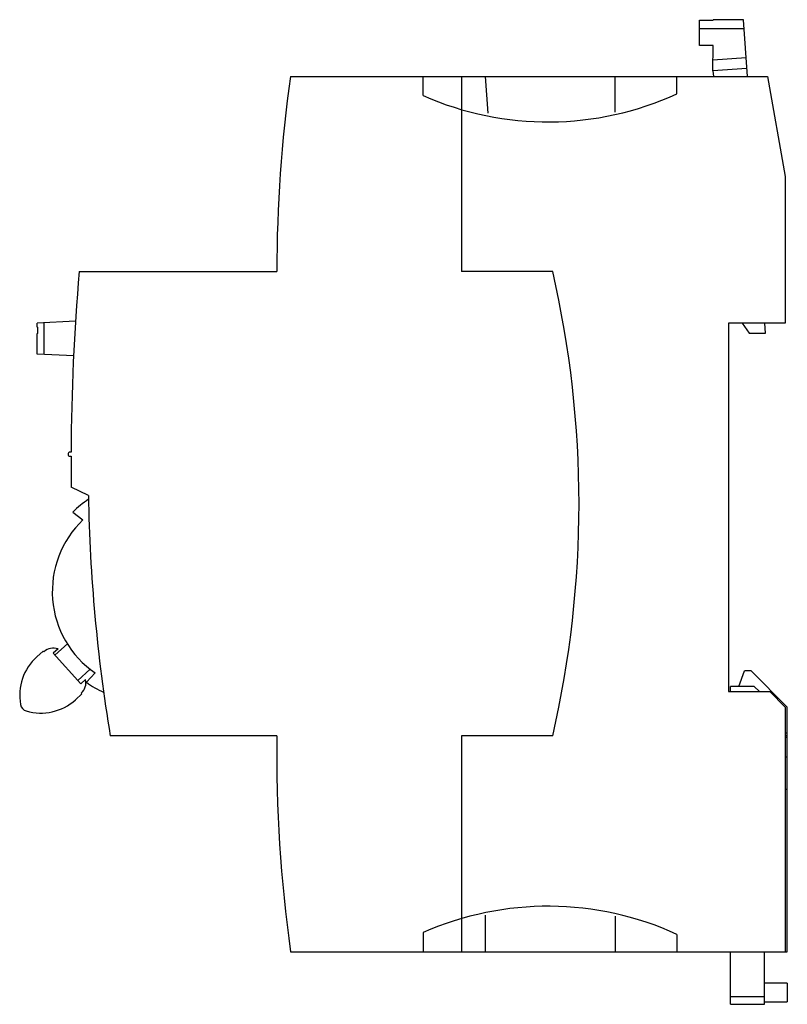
# Model space of a CAD drawing. Header units: millimetres. Extents: x 10.6 to 85.1, y 18.8 to 114.2.
import ezdxf

# ---------------------------------------------------------------- set-up
doc = ezdxf.new("R2010")
doc.units = ezdxf.units.MM
doc.header["$LTSCALE"] = 8.67394
doc.layers.get('0').update_dxf_attribs({"linetype": 'CONTINUOUS'})

msp = doc.modelspace()

# ---------------------------------------------------------------- linework, layer by layer
at = {"color": 7, "linetype": 'Continuous'}
for p, q in [((76.568, 111.721), (76.571, 114.182)), ((76.571, 114.182), (77.871, 114.18)), ((77.871, 114.219), (77.871, 114.18)), ((80.827, 114.216), (77.871, 114.219)), ((81.211, 108.716), (80.827, 114.216)), ((76.57, 113.369), (80.886, 113.364)), ((77.868, 111.719), (76.568, 111.721)), ((77.866, 109.254), (77.868, 111.719)), ((81.086, 110.512), (77.867, 110.287)), ((77.866, 109.284), (81.156, 109.514)), ((77.866, 109.254), (77.903, 108.716)), ((36.903, 108.716), (83.164, 108.716)), ((49.774, 106.864), (49.774, 108.716)), ((53.474, 108.716), (53.474, 89.816)), ((55.774, 108.716), (56.023, 105.154)), ((68.374, 105.273), (68.374, 108.716)), ((74.374, 107.044), (74.374, 108.716)), ((83.164, 108.716), (84.874, 99.016)), ((84.874, 99.016), (84.874, 84.816)), ((16.406, 89.816), (35.574, 89.816)), ((62.323, 89.816), (53.474, 89.816)), ((16.062, 85.023), (12.324, 84.826)), ((12.324, 84.425), (12.324, 84.826)), ((12.324, 84.425), (12.399, 84.425)), ((12.399, 83.825), (12.399, 84.425)), ((12.99, 84.861), (12.99, 81.79)), ((84.874, 84.816), (79.374, 84.816)), ((79.374, 84.816), (79.374, 49.116)), ((80.708, 84.816), (81.369, 83.837)), ((82.951, 83.837), (82.883, 84.816)), ((12.327, 82.225), (12.327, 83.825)), ((12.399, 83.825), (12.327, 83.825)), ((81.369, 83.837), (82.951, 83.837)), ((12.324, 81.825), (12.324, 82.225)), ((12.327, 82.225), (12.324, 82.225)), ((15.883, 81.639), (12.324, 81.825)), ((15.626, 72.316), (15.526, 72.316)), ((15.526, 71.916), (15.624, 71.916)), ((17.299, 68.118), (15.639, 68.938)), ((15.797, 66.512), (16.778, 65.754)), ((14.055, 52.65), (15.296, 53.765)), ((12.295, 52.479), (12.929, 53.049)), ((12.929, 53.049), (12.996, 52.975)), ((14.356, 53.257), (13.888, 52.835)), ((13.888, 52.835), (16.562, 49.861)), ((17.481, 51.293), (16.262, 50.196)), ((17.105, 50.022), (17.955, 50.925)), ((80.374, 49.616), (80.92, 51.116)), ((81.574, 51.116), (80.92, 51.116)), ((81.574, 51.116), (85.074, 47.616)), ((16.562, 49.861), (17.031, 50.283)), ((81.874, 49.616), (79.574, 49.616)), ((79.574, 49.116), (79.574, 49.616)), ((81.874, 49.616), (82.374, 49.116)), ((16.674, 48.885), (16.04, 48.315)), ((16.607, 48.96), (16.674, 48.885)), ((79.374, 49.116), (83.374, 49.116)), ((83.374, 49.116), (84.874, 47.616)), ((84.874, 47.616), (84.874, 23.916)), ((85.074, 23.916), (85.074, 47.616)), ((84.874, 45.12), (85.074, 45.12)), ((35.589, 44.816), (19.426, 44.816)), ((62.323, 44.816), (53.474, 44.816)), ((53.474, 44.816), (53.474, 23.916)), ((85.074, 44.82), (84.874, 44.82)), ((84.874, 44.701), (85.074, 44.701)), ((85.074, 42.769), (84.874, 42.769)), ((85.074, 39.616), (84.874, 39.616)), ((55.774, 27.443), (55.774, 23.916)), ((68.374, 27.359), (68.374, 23.916)), ((49.774, 25.767), (49.774, 23.916)), ((74.374, 25.588), (74.374, 23.916)), ((36.903, 23.916), (85.074, 23.916)), ((79.574, 18.816), (79.574, 23.916)), ((82.874, 18.816), (82.874, 23.916)), ((85.074, 20.858), (82.874, 20.858)), ((85.074, 20.858), (85.074, 19.066)), ((79.574, 19.581), (82.874, 19.581)), ((79.574, 18.816), (82.874, 18.816)), ((82.874, 19.066), (85.074, 19.066))]:
    msp.add_line(p, q, dxfattribs=at)
for centre, radius, start, end in [((170.674, 89.816), 135.1, 171.95815, 180), ((61.874, 134.316), 30, 246.21327, 294.62432), ((231.474, 71.466), 215.85, 175.12324, 179.77437), ((-35.626, 67.316), 100.5, 347.06294, 12.93706), ((15.526, 72.116), 0.2, 90, 270), ((231.474, 71.466), 215.85, 179.88055, 180.6711), ((23.374, 58.816), 10.8, 124.18193, 134.55634), ((177.274, 70.966), 160, 181.01997, 189.40648), ((23.374, 58.816), 9.573, 133.55205, 235.52157), ((15.639, 48.761), 5, 131.96479, 190.37665), ((13.918, 51.95), 1.379, 71.45191, 131.96479), ((15.685, 49.985), 1.379, 311.96479, 12.47766), ((23.374, 58.816), 10.8, 234.51681, 244.84604), ((11.507, 48.005), 0.8, 190.37665, 253.55292), ((12.696, 52.033), 5, 253.55292, 311.96479), ((170.674, 42.816), 135.1, 179.15177, 188.04185), ((61.874, -1.684), 30, 65.37568, 113.78673)]:
    msp.add_arc(centre, radius, start, end, dxfattribs=at)

doc.saveas('drawing.dxf')
